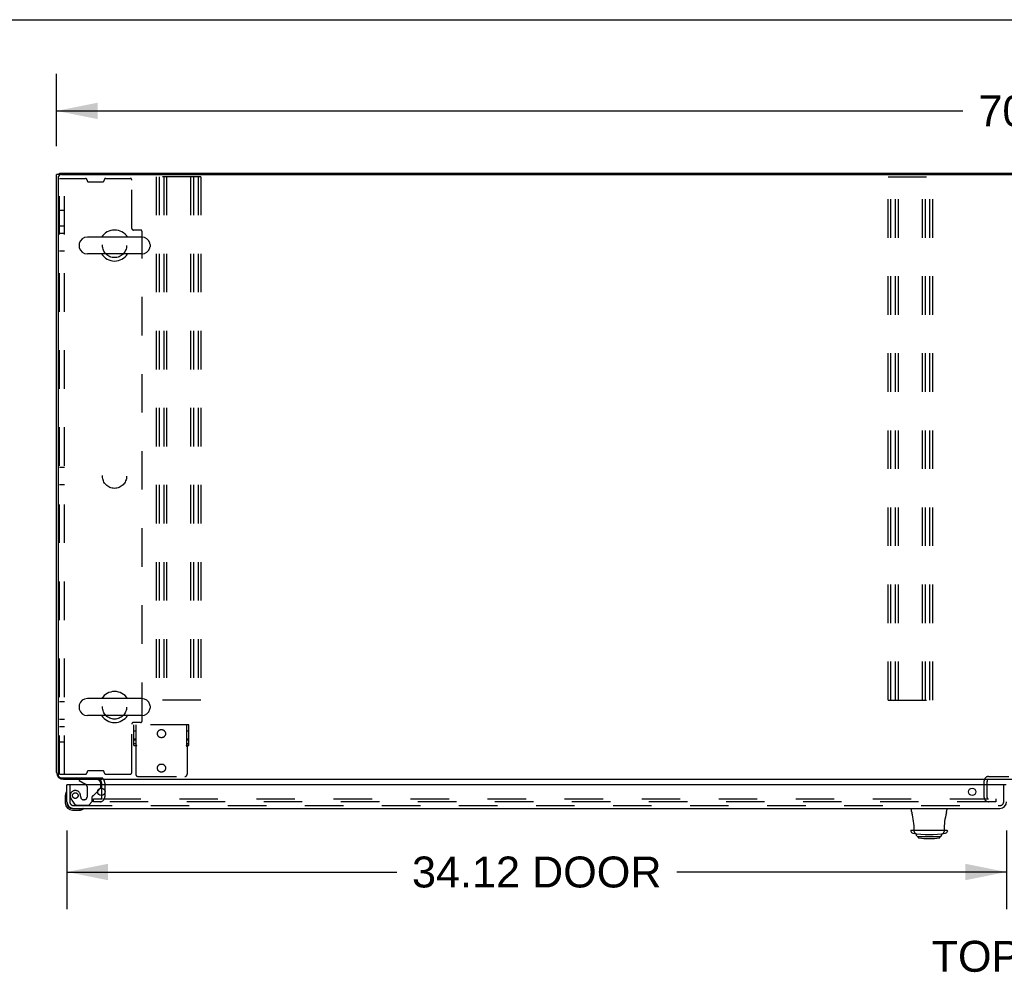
# Model space of a CAD drawing. Header units: inches. Extents: x 0 to 254, y 0 to 165.
# Tile 54 of 78: x 50 to 86, y 130 to 165. Entities that reach past the tile are written whole.
import ezdxf

# ---------------------------------------------------------------- set-up
doc = ezdxf.new("R2010")
doc.units = ezdxf.units.IN
doc.header["$LTSCALE"] = 13.988161
doc.header["$MEASUREMENT"] = 0
doc.linetypes.add('HIDDEN', pattern=[0.2, 0.1, -0.1])
doc.layers.get('0').update_dxf_attribs({"linetype": 'CONTINUOUS'})
for name, color, linetype in [('DEFAULT_2', 8, 'HIDDEN'), ('DIMENSIONS', 7, 'CONTINUOUS'), ('LEFT_DOOR_ASSEMBLY', 7, 'CONTINUOUS')]:
    doc.layers.add(name, color=color, linetype=linetype)
doc.styles.get("Standard").update_dxf_attribs({"font": 'arial.ttf'})
doc.dimstyles.new('DIMSTYLE_1', dxfattribs={"dimtxt": 1.122045, "dimasz": 1.49606, "dimexe": 0.09, "dimexo": 0.07, "dimgap": 0.0375, "dimtad": 0, "dimtih": 1, "dimtoh": 1, "dimzin": 4, "dimdsep": 46, "dimtxsty": 'Standard', "dimblk": '_FILLED', "dimblk1": '_FILLED', "dimblk2": '_FILLED', "dimcen": 0.09, "dimazin": 1, "dimtfac": 1, "dimtdec": 3, "dimtofl": 0, "dimtmove": 0, "dimatfit": 3, "dimldrblk": '_FILLED', "dimfxl": 0, "dimtolj": 1, "dimtzin": 4, "dimarcsym": 0})

# ---------------------------------------------------------------- blocks, each defined once
blk = doc.blocks.new('_FILLED')
at = {"color": 0, "linetype": 'ByBlock'}
blk.add_solid([(0, 0), (-1, 0.2), (-1, -0.2)], dxfattribs=at)
blk = doc.blocks.new('*D1')
at = {"layer": 'DIMENSIONS', "color": 2, "linetype": 'Continuous'}
for p, q in [((51.806, 159.974), (51.806, 162.603)), ((122.672, 159.974), (122.672, 162.603)), ((51.806, 161.256), (84.718, 161.256)), ((122.672, 161.256), (89.761, 161.256))]:
    blk.add_line(p, q, dxfattribs=at)
at = {"layer": 'DIMENSIONS', "color": 2, "linetype": 'Continuous', "xscale": 1.49606, "yscale": 1.49606, "zscale": 1.49606, "rotation": 180}
blk.add_blockref('_FILLED', (51.806, 161.256), dxfattribs=at)
at = {"layer": 'DIMENSIONS', "color": 2, "linetype": 'Continuous', "xscale": 1.49606, "yscale": 1.49606, "zscale": 1.49606}
blk.add_blockref('_FILLED', (122.672, 161.256), dxfattribs=at)
at = {"layer": 'DIMENSIONS', "color": 2, "linetype": 'Continuous', "insert": (87.239, 161.817), "char_height": 1.122, "width": 3.9209, "attachment_point": 2, "line_spacing_factor": 0.9}
blk.add_mtext('70.87', dxfattribs=at)
blk = doc.blocks.new('*D22')
at = {"layer": 'DIMENSIONS', "color": 2, "linetype": 'Continuous'}
for p, q in [((52.181, 135.135), (52.181, 132.285)), ((86.302, 135.135), (86.302, 132.285)), ((52.181, 133.631), (64.155, 133.631)), ((86.302, 133.631), (74.328, 133.631))]:
    blk.add_line(p, q, dxfattribs=at)
at = {"layer": 'DIMENSIONS', "color": 2, "linetype": 'Continuous', "xscale": 1.49606, "yscale": 1.49606, "zscale": 1.49606, "rotation": 180}
blk.add_blockref('_FILLED', (52.181, 133.631), dxfattribs=at)
at = {"layer": 'DIMENSIONS', "color": 2, "linetype": 'Continuous', "xscale": 1.49606, "yscale": 1.49606, "zscale": 1.49606}
blk.add_blockref('_FILLED', (86.302, 133.631), dxfattribs=at)
at = {"layer": 'DIMENSIONS', "color": 2, "linetype": 'Continuous', "insert": (69.241, 134.192), "char_height": 1.122, "width": 9.05144, "attachment_point": 2, "line_spacing_factor": 0.9}
blk.add_mtext('34.12 DOOR', dxfattribs=at)

msp = doc.modelspace()

# ---------------------------------------------------------------- linework, layer by layer
at = {"color": 7, "linetype": 'Continuous'}
for p, q in [((0, 164.567), (254.33, 164.567)), ((51.91, 158.942), (51.806, 158.942)), ((51.91, 158.921), (51.91, 158.994)), ((54.898, 156.675), (52.923, 156.675)), ((52.623, 156.413), (52.623, 156.325)), ((55.198, 156.413), (55.198, 156.325)), ((54.898, 156.063), (52.923, 156.063)), ((54.898, 139.925), (52.923, 139.925)), ((52.623, 139.663), (52.623, 139.575)), ((55.198, 139.663), (55.198, 139.575)), ((54.898, 139.313), (52.923, 139.313)), ((53.452, 137.04), (53.452, 136.994)), ((85.593, 136.944), (85.593, 136.914))]:
    msp.add_line(p, q, dxfattribs=at)
at = {"color": 3, "linetype": 'Continuous'}
for p, q in [((51.806, 137.241), (51.806, 158.942)), ((51.858, 158.822), (51.858, 137.166)), ((51.91, 158.994), (122.568, 158.994)), ((51.978, 158.942), (122.5, 158.942)), ((51.978, 137.046), (53.433, 137.046)), ((53.452, 136.994), (52.053, 136.994)), ((120.995, 136.994), (53.483, 136.994)), ((53.452, 136.79), (53.452, 136.852)), ((53.452, 136.409), (53.452, 136.671)), ((85.593, 136.79), (85.593, 136.914))]:
    msp.add_line(p, q, dxfattribs=at)
for points in [[(53.465, 137.038), (53.463, 137.038), (53.462, 137.038), (53.46, 137.038), (53.458, 137.039), (53.456, 137.039), (53.454, 137.039), (53.451, 137.04), (53.448, 137.041), (53.445, 137.042), (53.442, 137.043), (53.439, 137.044), (53.436, 137.045), (53.433, 137.046)], [(53.483, 137.026), (53.482, 137.028), (53.48, 137.03), (53.479, 137.031), (53.477, 137.033), (53.476, 137.034), (53.475, 137.035), (53.474, 137.036), (53.473, 137.036), (53.472, 137.037), (53.471, 137.037), (53.47, 137.037), (53.469, 137.038), (53.468, 137.038), (53.465, 137.038)]]:
    msp.add_lwpolyline(points, dxfattribs=at)
for centre, radius, start, end in [((51.978, 158.822), 0.12, 90, 180), ((52.053, 137.241), 0.246, 180, 270), ((51.978, 137.166), 0.12, 180, 270), ((53.31, 136.852), 0.142, 0, 90), ((85.643, 136.944), 0.05, 128.7209, 177.3501)]:
    msp.add_arc(centre, radius, start, end, dxfattribs=at)
at = {"color": 7, "linetype": 'Continuous'}
for centre, radius, start, end in [((52.923, 156.369), 0.306, 90, 164.3697), ((53.91, 156.369), 0.562, 32.9567, 147.0433), ((54.898, 156.369), 0.306, 15.6303, 90), ((52.766, 156.413), 0.144, 164.3697, 180), ((52.766, 156.325), 0.144, 180, 195.6303), ((52.923, 156.369), 0.306, 195.6303, 270), ((54.898, 156.369), 0.306, 270, 344.3697), ((55.054, 156.413), 0.144, 0, 15.6303), ((55.054, 156.325), 0.144, 344.3697, 360), ((53.91, 156.369), 0.562, 212.956, 327.044), ((53.91, 139.619), 0.562, 32.9567, 147.0433), ((52.923, 139.619), 0.306, 90, 164.3697), ((54.898, 139.619), 0.306, 15.6303, 90), ((52.766, 139.663), 0.144, 164.3697, 180), ((52.766, 139.575), 0.144, 180, 195.6303), ((52.923, 139.619), 0.306, 195.6303, 270), ((54.898, 139.619), 0.306, 270, 344.3697), ((55.054, 139.663), 0.144, 0, 15.6303), ((55.054, 139.575), 0.144, 344.3697, 360), ((53.91, 139.619), 0.562, 212.956, 327.044), ((85.643, 136.944), 0.05, 177.3501, 180), ((85.643, 136.944), 0.05, 90, 128.7209)]:
    msp.add_arc(centre, radius, start, end, dxfattribs=at)
at = {"layer": 'DEFAULT_2', "color": 8, "linetype": 'HIDDEN'}
for p, q in [((51.91, 137.182), (51.91, 158.807)), ((51.91, 158.807), (52.851, 158.807)), ((52.098, 137.182), (52.098, 158.807)), ((52.91, 158.748), (52.91, 158.741)), ((53.535, 158.748), (53.535, 158.741)), ((53.594, 158.807), (54.476, 158.807)), ((54.535, 156.991), (54.535, 158.748)), ((55.423, 158.869), (55.423, 139.869)), ((57.048, 158.869), (55.423, 158.869)), ((55.527, 158.869), (55.527, 139.869)), ((55.694, 158.869), (55.694, 139.869)), ((55.798, 158.869), (55.798, 139.869)), ((56.673, 158.869), (56.673, 139.869)), ((56.777, 158.869), (56.777, 139.869)), ((56.944, 158.869), (56.944, 139.869)), ((57.048, 158.869), (57.048, 139.869)), ((81.997, 139.869), (81.997, 158.869)), ((81.997, 158.869), (83.622, 158.869)), ((82.101, 139.869), (82.101, 158.869)), ((82.268, 139.869), (82.268, 158.869)), ((82.372, 139.869), (82.372, 158.869)), ((83.247, 139.869), (83.247, 158.869)), ((83.351, 139.869), (83.351, 158.869)), ((83.518, 139.869), (83.518, 158.869)), ((83.622, 139.869), (83.622, 158.869)), ((52.969, 158.682), (53.476, 158.682)), ((51.91, 157.65), (52.098, 157.65)), ((51.91, 157.088), (52.098, 157.088)), ((52.098, 156.807), (51.91, 156.807)), ((54.851, 156.932), (54.594, 156.932)), ((54.91, 139.116), (54.91, 156.873)), ((51.91, 156.182), (52.098, 156.182)), ((52.098, 148.307), (51.91, 148.307)), ((52.098, 147.682), (51.91, 147.682)), ((52.098, 139.807), (51.91, 139.807)), ((57.048, 139.869), (55.423, 139.869)), ((81.997, 139.869), (83.622, 139.869)), ((51.91, 139.182), (52.098, 139.182)), ((52.098, 138.9), (51.91, 138.9)), ((54.535, 137.241), (54.535, 138.998)), ((54.851, 139.057), (54.594, 139.057)), ((54.613, 138.223), (54.613, 138.973)), ((56.613, 138.973), (54.613, 138.973)), ((54.691, 138.746), (54.613, 138.746)), ((54.691, 138.223), (54.691, 138.973)), ((56.535, 138.223), (56.535, 138.973)), ((56.613, 138.746), (56.535, 138.746)), ((56.613, 138.223), (56.613, 138.973)), ((54.691, 138.45), (54.613, 138.45)), ((54.691, 138.411), (54.613, 138.411)), ((56.613, 138.45), (56.535, 138.45)), ((56.613, 138.411), (56.535, 138.411)), ((52.098, 138.338), (51.91, 138.338)), ((54.691, 138.286), (54.613, 138.286)), ((54.613, 138.223), (54.659, 138.223)), ((54.659, 138.223), (54.714, 138.223)), ((54.683, 138.192), (54.683, 137.176)), ((56.512, 138.223), (56.567, 138.223)), ((56.613, 138.286), (56.535, 138.286)), ((56.543, 138.192), (56.543, 137.176)), ((56.567, 138.223), (56.613, 138.223)), ((53.476, 137.307), (52.969, 137.307)), ((51.91, 137.182), (52.851, 137.182)), ((52.91, 137.241), (52.91, 137.248)), ((53.535, 137.241), (53.535, 137.248)), ((53.594, 137.182), (54.476, 137.182)), ((54.761, 137.098), (56.465, 137.098)), ((85.489, 136.336), (85.489, 136.944)), ((85.643, 137.098), (86.387, 137.098)), ((53.452, 136.671), (53.452, 136.79)), ((53.556, 136.852), (53.556, 136.356)), ((85.593, 136.336), (85.593, 136.79)), ((53.14, 136.182), (53.14, 136.286)), ((53.14, 136.286), (53.452, 136.286)), ((53.452, 136.356), (53.452, 136.409)), ((53.467, 136.286), (85.906, 136.286)), ((85.906, 136.286), (85.906, 136.182)), ((53.452, 136.182), (53.14, 136.182)), ((85.906, 136.182), (53.467, 136.182))]:
    msp.add_line(p, q, dxfattribs=at)
for points in [[(54.659, 138.223), (54.662, 138.221), (54.664, 138.218), (54.666, 138.216), (54.668, 138.214), (54.669, 138.212), (54.671, 138.21), (54.672, 138.208)], [(54.672, 138.208), (54.674, 138.204), (54.676, 138.202), (54.678, 138.2), (54.679, 138.197), (54.681, 138.195), (54.683, 138.192)], [(54.693, 138.2), (54.691, 138.198), (54.688, 138.196), (54.686, 138.194), (54.683, 138.192)], [(54.714, 138.223), (54.714, 138.221), (54.713, 138.218), (54.712, 138.216), (54.711, 138.214), (54.709, 138.212), (54.707, 138.21), (54.706, 138.208), (54.704, 138.207), (54.701, 138.205), (54.699, 138.203), (54.693, 138.2)], [(56.512, 138.223), (56.512, 138.221), (56.513, 138.218), (56.514, 138.216), (56.515, 138.214), (56.517, 138.212), (56.518, 138.21), (56.52, 138.208), (56.522, 138.207), (56.525, 138.205), (56.527, 138.203)], [(56.527, 138.203), (56.533, 138.2), (56.535, 138.198), (56.538, 138.196), (56.54, 138.194), (56.543, 138.192)], [(56.552, 138.205), (56.551, 138.203), (56.549, 138.201), (56.548, 138.199), (56.546, 138.197), (56.545, 138.194), (56.543, 138.192)], [(56.567, 138.223), (56.564, 138.221), (56.562, 138.219), (56.561, 138.217), (56.559, 138.215), (56.558, 138.213), (56.556, 138.212), (56.555, 138.21), (56.554, 138.208), (56.552, 138.205)]]:
    msp.add_lwpolyline(points, dxfattribs=at)
for centre, radius in [((53.91, 156.369), 0.438), ((53.91, 147.994), 0.438), ((53.91, 139.619), 0.438), ((55.613, 138.653), 0.148), ((55.613, 137.403), 0.148)]:
    msp.add_circle(centre, radius, dxfattribs=at)
for centre, radius, start, end in [((52.851, 158.748), 0.0591, 0, 90), ((53.594, 158.748), 0.0591, 90, 180), ((54.476, 158.748), 0.0591, 0, 90), ((52.969, 158.741), 0.0591, 180, 270), ((53.476, 158.741), 0.0591, 270, 360), ((54.594, 156.991), 0.0591, 180, 270), ((54.851, 156.873), 0.0591, 0, 90), ((54.851, 139.116), 0.0591, 270, 360), ((54.594, 138.998), 0.0591, 90, 180), ((52.969, 137.248), 0.0591, 90, 180), ((53.476, 137.248), 0.0591, 0, 90), ((52.851, 137.241), 0.0591, 270, 360), ((53.31, 136.852), 0.246, 0, 45.7759), ((53.594, 137.241), 0.0591, 180, 270), ((54.476, 137.241), 0.0591, 270, 360), ((54.761, 137.176), 0.078, 180, 270), ((56.465, 137.176), 0.078, 270, 360), ((85.643, 136.944), 0.154, 90, 180), ((53.382, 136.356), 0.174, 270, 360), ((53.382, 136.356), 0.07, 270, 360), ((85.643, 136.336), 0.154, 180, 270), ((85.643, 136.336), 0.05, 180, 270)]:
    msp.add_arc(centre, radius, start, end, dxfattribs=at)
at = {"layer": 'LEFT_DOOR_ASSEMBLY', "color": 7, "linetype": 'Continuous'}
for p, q in [((52.623, 136.994), (52.623, 136.955)), ((52.623, 136.955), (52.861, 136.817)), ((52.201, 136.79), (52.181, 136.79)), ((53.3, 136.563), (53.381, 136.644)), ((53.41, 136.79), (53.41, 136.837)), ((52.121, 136.395), (52.121, 136.139)), ((52.168, 136.531), (52.166, 136.524)), ((52.181, 136.183), (52.181, 136.139)), ((52.384, 135.936), (52.428, 135.936)), ((52.384, 135.876), (52.64, 135.876)), ((52.678, 135.879), (52.64, 135.876)), ((52.769, 135.921), (52.776, 135.923)), ((82.853, 135.826), (82.849, 135.936)), ((84.129, 135.936), (84.125, 135.826)), ((82.83, 135.149), (82.828, 135.119)), ((82.83, 135.149), (84.149, 135.149)), ((82.95, 135.097), (82.948, 135.149)), ((84.03, 135.149), (84.029, 135.097)), ((84.149, 135.149), (84.15, 135.119)), ((83.048, 134.931), (83.015, 135.012)), ((83.902, 134.912), (83.076, 134.912)), ((83.095, 134.89), (83.095, 134.912)), ((83.883, 134.89), (83.883, 134.912)), ((83.93, 134.931), (83.963, 135.012))]:
    msp.add_line(p, q, dxfattribs=at)
at = {"layer": 'LEFT_DOOR_ASSEMBLY', "color": 8, "linetype": 'HIDDEN'}
for p, q in [((53.253, 136.994), (52.623, 136.994)), ((52.285, 136.79), (52.285, 136.183)), ((52.911, 136.731), (52.911, 136.351)), ((53.41, 136.715), (53.41, 136.79)), ((86.198, 136.183), (86.198, 136.79)), ((52.36, 136.239), (52.461, 136.095)), ((52.682, 136.351), (52.682, 136.34)), ((52.813, 136.253), (52.78, 136.253)), ((53.103, 136.187), (53.103, 136.366)), ((53.162, 136.425), (53.3, 136.563)), ((52.428, 136.04), (86.055, 136.04)), ((52.526, 136.061), (52.977, 136.061)), ((52.977, 136.061), (53.103, 136.187))]:
    msp.add_line(p, q, dxfattribs=at)
at = {"layer": 'LEFT_DOOR_ASSEMBLY', "color": 3, "linetype": 'Continuous'}
for p, q in [((52.181, 136.183), (52.181, 136.79)), ((86.282, 136.79), (52.201, 136.79)), ((52.428, 135.936), (86.055, 135.936))]:
    msp.add_line(p, q, dxfattribs=at)
at = {"layer": 'LEFT_DOOR_ASSEMBLY', "color": 7, "linetype": 'Continuous'}
for points in [[(82.999, 135.024), (83.003, 135.023), (83.007, 135.021)], [(83.007, 135.021), (83.01, 135.019), (83.012, 135.016), (83.014, 135.013), (83.015, 135.012)], [(83.963, 135.012), (83.964, 135.013), (83.966, 135.016), (83.968, 135.019), (83.971, 135.021)], [(83.971, 135.021), (83.975, 135.023), (83.979, 135.024)]]:
    msp.add_lwpolyline(points, dxfattribs=at)
at = {"layer": 'LEFT_DOOR_ASSEMBLY', "color": 3, "linetype": 'Continuous'}
for centre in [(53.431, 136.54), (85.052, 136.54)]:
    msp.add_circle(centre, 0.133, dxfattribs=at)
at = {"layer": 'LEFT_DOOR_ASSEMBLY', "color": 8, "linetype": 'HIDDEN'}
msp.add_circle((52.485, 136.403), 0.101, dxfattribs=at)
at = {"layer": 'LEFT_DOOR_ASSEMBLY', "color": 7, "linetype": 'Continuous'}
for centre, radius, start, end in [((53.253, 136.837), 0.157, 0, 90), ((52.811, 136.731), 0.1, 36.5468, 59.908), ((53.31, 136.715), 0.1, 315, 332.9825), ((52.371, 136.395), 0.25, 149.1101, 180), ((52.169, 136.516), 0.015, 96.3796, 149.1101), ((52.166, 136.516), 0.015, 0, 83.6204), ((52.384, 136.139), 0.263, 180, 270), ((52.384, 136.139), 0.203, 180, 270), ((52.64, 136.126), 0.25, 270, 300.8899), ((52.761, 135.921), 0.015, 6.3796, 90), ((52.761, 135.924), 0.015, 300.8899, 353.6204), ((83.05, 135.833), 0.197, 182, 195.7535), ((80.623, 135.149), 2.325, 0, 15.7535), ((86.355, 135.149), 2.325, 164.2465, 180), ((83.928, 135.833), 0.197, 344.2465, 358), ((82.907, 135.116), 0.0787, 178, 261.326), ((83.489, 138.93), 3.937, 261.326, 278.674), ((83.028, 135.1), 0.0787, 182, 263.1402), ((83.076, 134.942), 0.0295, 202.5, 270), ((83.115, 134.89), 0.0197, 180, 261.792), ((83.489, 137.483), 2.639, 261.792, 278.208), ((83.863, 134.89), 0.0197, 278.208, 360), ((83.902, 134.942), 0.0295, 270, 337.5), ((83.95, 135.1), 0.0787, 276.8598, 358), ((84.071, 135.116), 0.0787, 278.674, 2)]:
    msp.add_arc(centre, radius, start, end, dxfattribs=at)
at = {"layer": 'LEFT_DOOR_ASSEMBLY', "color": 8, "linetype": 'HIDDEN'}
for centre, radius, start, end in [((52.485, 136.403), 0.187, 17.8482, 196.8439), ((52.811, 136.731), 0.1, 0, 36.5468), ((53.31, 136.715), 0.1, 332.9825, 360), ((52.675, 136.461), 0.386, 196.8439, 215.1), ((52.289, 136.34), 0.393, 1.6599, 17.9298), ((52.78, 136.351), 0.098, 180, 270), ((52.813, 136.351), 0.098, 270, 360), ((53.142, 136.366), 0.039, 111.6096, 180), ((53.091, 136.495), 0.1, 291.6096, 315), ((52.428, 136.183), 0.142, 180, 270), ((52.526, 136.14), 0.079, 215.1, 270), ((86.055, 136.183), 0.142, 270, 360)]:
    msp.add_arc(centre, radius, start, end, dxfattribs=at)
at = {"layer": 'LEFT_DOOR_ASSEMBLY', "color": 3, "linetype": 'Continuous'}
for centre, start, end in [((52.428, 136.183), 180, 270), ((86.055, 136.183), 270, 360)]:
    msp.add_arc(centre, 0.246, start, end, dxfattribs=at)

# ---------------------------------------------------------------- texts
at = {"layer": 'DIMENSIONS', "color": 2, "linetype": 'Continuous', "insert": (87.41, 131.132), "char_height": 1.122, "width": 7.64576, "attachment_point": 2, "line_spacing_factor": 0.9}
msp.add_mtext('TOP VIEW', dxfattribs=at)

# ---------------------------------------------------------------- dimensions: what is measured, and where the dimension line sits
at = {"layer": 'DIMENSIONS', "color": 2, "linetype": 'Continuous'}
dim = msp.add_linear_dim(base=(122.672, 161.256), p1=(51.806, 162.673), p2=(122.672, 162.673), text='<>\\P[]', dimstyle='DIMSTYLE_1', dxfattribs=at)
dim.commit()
dim.dimension.update_dxf_attribs({"geometry": '*D1', "text_midpoint": (87.239, 161.25), "dimtype": 160})
dim = msp.add_linear_dim(base=(52.181, 133.631), p1=(86.302, 135.205), p2=(52.181, 135.205), angle=180, text='<> DOOR\\P[]', dimstyle='DIMSTYLE_1', dxfattribs=at)
dim.commit()
dim.dimension.update_dxf_attribs({"geometry": '*D22', "text_midpoint": (69.241, 133.631), "dimtype": 160})

doc.saveas('drawing.dxf')
